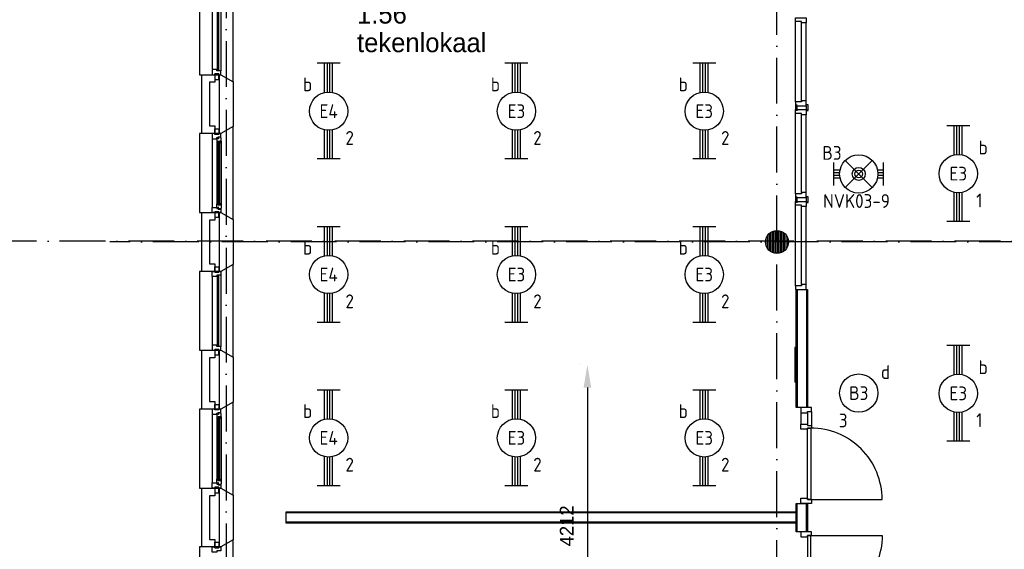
# Model space of a CAD drawing. Header units: millimetres. Extents: x -6587 to 112313, y 244 to 84344.
# Tile 35 of 55: x 65275 to 78146, y 23290 to 30208. Entities that reach past the tile are written whole.
import ezdxf
from ezdxf.enums import TextEntityAlignment as Align

# ---------------------------------------------------------------- set-up
doc = ezdxf.new("R2010")
doc.units = ezdxf.units.MM
doc.header["$LTSCALE"] = 100
doc.linetypes.add('DASHDOT', pattern=[9, 6, -1.5, 0, -1.5])
doc.layers.get('0').update_dxf_attribs({"linetype": 'CONTINUOUS'})
for name, color, linetype in [('AL$7----_STRAMIEN', 1, 'DASHDOT'), ('AL21----_BUITENWAND', 4, 'CONTINUOUS'), ('AL21K---_ISOLATIE', 1, 'CONTINUOUS'), ('AL22----_BINNENWAND', 7, 'CONTINUOUS'), ('AL28----_KONSTRUKTIE', 3, 'CONTINUOUS'), ('AL31----_BUITENKOZ', 7, 'CONTINUOUS'), ('BL$2----', 7, 'CONTINUOUS'), ('BOUW', 8, 'CONTINUOUS'), ('EB63101-_ATTRIB', 2, 'CONTINUOUS'), ('EB63501-_ATTRIB', 2, 'CONTINUOUS'), ('EL63101-_LICHT-ARM', 3, 'CONTINUOUS'), ('EL63501-_NOODVRL-ARM', 3, 'CONTINUOUS')]:
    doc.layers.add(name, color=color, linetype=linetype)
doc.styles.add('1_8', font='iso', dxfattribs={"width": 0.7, "height": 1.8})
doc.styles.add('BURO-018', font='BUROFONT.shx', dxfattribs={"height": 180})
doc.styles.add('BURO-025', font='BUROFONT.shx', dxfattribs={"height": 250})
doc.styles.add('NORATT', font='isocp.shx')
doc.dimstyles.new('CEES', dxfattribs={"dimscale": 100, "dimtxt": 3, "dimasz": 3, "dimexe": 1, "dimexo": 1, "dimgap": 1.5, "dimtad": 0, "dimdec": 0, "dimzin": 0, "dimdsep": 46, "dimtxsty": 'BURO-018', "dimcen": -3, "dimdle": 1.25, "dimclrd": 1, "dimclre": 1, "dimclrt": 1, "dimadec": 0, "dimazin": 0, "dimtfac": 0.75, "dimtdec": 0, "dimtofl": 0, "dimtmove": 0, "dimatfit": 3, "dimfxl": 1, "dimtvp": 1.5, "dimtolj": 1, "dimtzin": 0, "dimarcsym": 0})

# ---------------------------------------------------------------- blocks, each defined once
blk = doc.blocks.new('EJ3T20')
at = {"color": 0}
for p, q in [((-6.25, -1.5), (-6.25, 1.5)), ((-6.25, -1.5), (-6.25, 1.5)), ((6.25, -1.5), (6.25, 1.5)), ((6.25, -1.5), (6.25, 1.5)), ((-6.25, 0.52), (-2.44, 0.52)), ((-6.25, 0.52), (-2.44, 0.52)), ((-6.25, 0.17), (-2.49, 0.17)), ((-6.25, 0.17), (-2.49, 0.17)), ((2.44, 0.52), (6.25, 0.52)), ((2.44, 0.52), (6.25, 0.52)), ((2.49, 0.17), (6.25, 0.17)), ((2.49, 0.17), (6.25, 0.17)), ((-6.25, -0.17), (-2.49, -0.17)), ((-6.25, -0.17), (-2.49, -0.17)), ((-6.25, -0.52), (-2.44, -0.52)), ((-6.25, -0.52), (-2.44, -0.52)), ((2.44, -0.52), (6.25, -0.52)), ((2.44, -0.52), (6.25, -0.52)), ((2.49, -0.17), (6.25, -0.17)), ((2.49, -0.17), (6.25, -0.17))]:
    blk.add_line(p, q, dxfattribs=at)
blk.add_circle((0, 0), 2.5, dxfattribs=at)
blk.add_circle((0, 0), 2.5, dxfattribs=at)
at = {"style": 'NORATT', "flags": 9}
blk.add_attdef('GELIJK', text='', height=1.8, dxfattribs=at).set_placement((3.5, 5), align=Align.MIDDLE_CENTER)
at = {"color": 6}
for tag, style, flags, p in [('SCHAK', 'NORATT', 8, (3.5, 2.75)), ('SCHAK', '1_8', 8, (3.5, 2.75)), ('A_CODE', 'NORATT', 8, (0, 0)), ('A_CODE', '1_8', 8, (0, 0)), ('GROEP', 'NORATT', 8, (-3.5, -2.75)), ('GROEP', '1_8', 8, (-3.5, -2.75)), ('KAST', 'NORATT', 9, (3.5, -2.75)), ('KAST', '1_8', 9, (3.5, -2.75))]:
    blk.add_attdef(tag, text='', height=1.8, dxfattribs=dict(at, style=style, flags=flags)).set_placement(p, align=Align.MIDDLE)
blk = doc.blocks.new('ES3G00')
blk.add_circle((0, 0), 2.5)
at = {"color": 6, "style": '1_8'}
for tag, flags, p in [('SCHAK', 8, (3.5, 2.75)), ('A_CODE', 8, (0, 0)), ('GROEP', 8, (-3.5, -2.75)), ('KAST', 9, (3.5, -2.75))]:
    blk.add_attdef(tag, text='', height=1.8, dxfattribs=dict(at, flags=flags)).set_placement(p, align=Align.MIDDLE)
blk = doc.blocks.new('EJ3T01')
at = {"color": 0}
for p, q in [((-3.25, -1.5), (-3.25, 1.5)), ((-1.77, 1.77), (1.77, -1.77)), ((1.77, 1.77), (-1.77, -1.77)), ((3.25, -1.5), (3.25, 1.5)), ((-3.25, 0.52), (-2.44, 0.52)), ((-3.25, 0.17), (-2.49, 0.17)), ((2.44, 0.52), (3.25, 0.52)), ((2.49, 0.17), (3.25, 0.17)), ((-3.25, -0.17), (-2.49, -0.17)), ((-3.25, -0.52), (-2.44, -0.52)), ((2.44, -0.52), (3.25, -0.52)), ((2.49, -0.17), (3.25, -0.17))]:
    blk.add_line(p, q, dxfattribs=at)
at = {"color": 6}
blk.add_lwpolyline([(1.77, -1.77), (1.75, -1.75)], dxfattribs=at)
at = {"color": 0}
for radius in [2.5, 0.85, 0.5]:
    blk.add_circle((0, 0), radius, dxfattribs=at)
at = {"style": '1_8'}
for tag, flags, p in [('GELIJK', 9, (3.5, 5)), ('A_CODE', 8, (-3.5, 2.75)), ('SCHAK', 8, (3.5, 2.75)), ('GROEP', 8, (-3.5, -2.75)), ('KAST', 9, (3.5, -2.75))]:
    blk.add_attdef(tag, text='', height=1.8, dxfattribs=dict(at, flags=flags)).set_placement(p, align=Align.MIDDLE_CENTER)
blk = doc.blocks.new('*D45')
at = {"layer": 'BL$2----', "color": 1, "lineweight": -2, "transparency": 16777216}
for p, q in [((72596, 25702), (72596, 25702)), ((72696, 25402), (72696, 21790)), ((72596, 21490), (72596, 21490))]:
    blk.add_line(p, q, dxfattribs=at)
at = {"layer": 'BL$2----', "color": 1, "transparency": 16777216}
for points in [[(72646, 25402), (72746, 25402), (72696, 25702)], [(72646, 21790), (72746, 21790), (72696, 21490)]]:
    blk.add_solid(points, dxfattribs=at)
at = {"layer": 'BL$2----', "color": 1, "transparency": 16777216, "insert": (72426, 23596), "char_height": 180, "attachment_point": 5, "rotation": 90, "style": 'BURO-018'}
blk.add_mtext('\\A1;4212', dxfattribs=at)

msp = doc.modelspace()

# ---------------------------------------------------------------- hatches: boundary and pattern name
at = {"layer": 'AL28----_KONSTRUKTIE'}
h = msp.add_hatch(dxfattribs=at)
h.set_pattern_fill('GEWPBET', color=8, scale=100, angle=90, style=0)
h.set_pattern_definition([(90, (75174.838, 27304.99), (-20, 1e-15), [])])
edge = h.paths.add_edge_path()
edge.add_arc((75174.8, 27305), 150, 0, 360)

# ---------------------------------------------------------------- linework, layer by layer
at = {"color": 3, "linetype": 'Continuous'}
for p, q in [((75424.8, 25926.4), (75409.8, 25926.4)), ((75409.8, 25926.4), (75409.8, 25474.9)), ((75424.8, 25474.7), (75409.8, 25474.7))]:
    msp.add_line(p, q, dxfattribs=at)
at = {"layer": 'AL$7----_STRAMIEN', "color": 1}
for p, q in [((67974.8, 76734.4), (67974.8, 7566.2)), ((75174.8, 7509.2), (75174.8, 54196.6)), ((94298.3, 27314.6), (16060, 27314.6)), ((85619.2, 27305), (66451.1, 27305))]:
    msp.add_line(p, q, dxfattribs=at)
at = {"layer": 'AL21----_BUITENWAND', "color": 8}
for p, q in [((67654.8, 28720), (67654.8, 29490)), ((67654.8, 29490), (67823.8, 29490)), ((67823.8, 29490), (67823.8, 29390)), ((67823.8, 29390), (67754.8, 29390)), ((67754.8, 29390), (67754.8, 28820))]:
    msp.add_line(p, q, dxfattribs=at)
at = {"layer": 'AL21K---_ISOLATIE', "color": 8, "linetype": 'Continuous'}
msp.add_line((67884.8, 28820), (67884.8, 29390), dxfattribs=at)
at = {"layer": 'AL22----_BINNENWAND', "color": 8}
for p, q in [((75424.8, 25141.1), (75424.8, 26683.1)), ((75574.8, 26683.1), (75574.8, 25141.1))]:
    msp.add_line(p, q, dxfattribs=at)
at = {"layer": 'AL22----_BINNENWAND', "color": 8, "linetype": 'Continuous'}
for p, q in [((75439.8, 26683.1), (75439.8, 25141.1)), ((75559.8, 26683.1), (75559.8, 25141.1))]:
    msp.add_line(p, q, dxfattribs=at)
at = {"layer": 'AL22----_BINNENWAND', "color": 8}
msp.add_lwpolyline([(75424.8, 23630), (68757.6, 23630), (68757.6, 23780), (75424.8, 23780)], close=True, dxfattribs=at)
at = {"layer": 'AL22----_BINNENWAND', "color": 8, "linetype": 'Continuous'}
for points in [[(75424.8, 23765), (68757.6, 23765)], [(75424.8, 23645), (68757.6, 23645)]]:
    msp.add_lwpolyline(points, dxfattribs=at)
at = {"layer": 'AL28----_KONSTRUKTIE', "color": 8}
for p, q in [((67884.8, 29490), (67904.8, 29490)), ((67884.8, 28720), (67884.8, 29490)), ((67904.8, 29490), (68064.8, 29397.6)), ((68064.8, 29397.6), (68064.8, 28812.4)), ((67823.8, 28720), (67654.8, 28720)), ((67754.8, 28820), (67823.8, 28820)), ((67823.8, 28820), (67823.8, 28720)), ((67904.8, 28720), (67884.8, 28720)), ((68064.8, 28812.4), (67904.8, 28720)), ((67654.8, 26920), (67654.8, 27690)), ((67654.8, 27690), (67823.8, 27690)), ((67823.8, 27690), (67823.8, 27590)), ((67884.8, 27690), (67904.8, 27690)), ((67884.8, 26920), (67884.8, 27690)), ((67904.8, 27690), (68064.8, 27597.6)), ((67823.8, 27590), (67754.8, 27590)), ((67754.8, 27590), (67754.8, 27020)), ((67884.8, 27020), (67884.8, 27590)), ((68064.8, 27597.6), (68064.8, 27012.4)), ((67823.8, 26920), (67654.8, 26920)), ((67754.8, 27020), (67823.8, 27020)), ((67823.8, 27020), (67823.8, 26920)), ((67904.8, 26920), (67884.8, 26920)), ((68064.8, 27012.4), (67904.8, 26920)), ((75424.8, 26683.1), (75574.8, 26683.1)), ((67654.8, 25120), (67654.8, 25890)), ((67654.8, 25890), (67823.8, 25890)), ((67823.8, 25890), (67823.8, 25790)), ((67884.8, 25890), (67904.8, 25890)), ((67884.8, 25120), (67884.8, 25890)), ((67904.8, 25890), (68064.8, 25797.6)), ((67823.8, 25790), (67754.8, 25790)), ((67754.8, 25790), (67754.8, 25220)), ((67884.8, 25220), (67884.8, 25790)), ((68064.8, 25797.6), (68064.8, 25212.4)), ((67823.8, 25120), (67654.8, 25120)), ((67754.8, 25220), (67823.8, 25220)), ((67823.8, 25220), (67823.8, 25120)), ((67904.8, 25120), (67884.8, 25120)), ((68064.8, 25212.4), (67904.8, 25120)), ((75574.8, 25141.1), (75424.8, 25141.1)), ((67654.8, 23320), (67654.8, 24090)), ((67654.8, 24090), (67823.8, 24090)), ((67823.8, 24090), (67823.8, 23990)), ((67884.8, 24090), (67904.8, 24090)), ((67884.8, 23320), (67884.8, 24090)), ((67904.8, 24090), (68064.8, 23997.6)), ((67823.8, 23990), (67754.8, 23990)), ((67754.8, 23990), (67754.8, 23420)), ((67884.8, 23420), (67884.8, 23990)), ((68064.8, 23997.6), (68064.8, 23412.4)), ((75424.8, 23520), (75424.8, 23890)), ((75424.8, 23890), (75574.8, 23890)), ((75439.8, 23520), (75439.8, 23890)), ((75559.8, 23520), (75559.8, 23890)), ((75574.8, 23890), (75574.8, 23520)), ((75574.8, 23520), (75424.8, 23520)), ((67823.8, 23320), (67654.8, 23320)), ((67754.8, 23420), (67823.8, 23420)), ((67823.8, 23420), (67823.8, 23320)), ((67904.8, 23320), (67884.8, 23320)), ((68064.8, 23412.4), (67904.8, 23320))]:
    msp.add_line(p, q, dxfattribs=at)
for points in [[(75417.8, 30233.1), (75556.8, 30233.1), (75556.8, 30166.1), (75493.8, 30166.1), (75493.8, 30183.1), (75417.8, 30183.1), (75417.8, 30233.1)], [(75417.8, 29133.1), (75417.8, 30183.1)], [(75493.8, 29150.1), (75493.8, 30166.1)], [(75556.8, 29150.1), (75556.8, 30166.1)], [(75417.8, 29083.1), (75556.8, 29083.1), (75556.8, 29150.1), (75493.8, 29150.1), (75493.8, 29133.1), (75417.8, 29133.1), (75417.8, 29083.1)], [(75437.3, 29033.1), (75437.3, 29020.6), (75419.3, 29020.6), (75419.3, 29083.1), (75419.3, 29095.6), (75437.3, 29095.6)], [(75562.3, 29033.1), (75562.3, 29020.6), (75580.3, 29020.6), (75580.3, 29083.1), (75580.3, 29095.6), (75562.3, 29095.6)], [(75417.8, 29033.1), (75556.8, 29033.1), (75556.8, 28966.1), (75493.8, 28966.1), (75493.8, 28983.1), (75417.8, 28983.1), (75417.8, 29033.1)], [(75417.8, 27933.1), (75417.8, 28983.1)], [(75442.8, 29033.1), (75437.3, 29033.1), (75437.3, 29083.1), (75442.8, 29083.1)], [(75493.8, 27950.1), (75493.8, 28966.1)], [(75556.8, 29033.1), (75562.3, 29033.1), (75562.3, 29083.1), (75556.8, 29083.1)], [(75556.8, 27950.1), (75556.8, 28966.1)], [(67790.8, 28653), (67790.8, 27757)], [(67853.8, 28605.9), (67853.8, 27804.1)], [(67907.8, 28620.8), (67907.8, 27789.2)], [(75417.8, 27883.5), (75556.8, 27883.5), (75556.8, 27950.5), (75493.8, 27950.5), (75493.8, 27933.5), (75417.8, 27933.5), (75417.8, 27883.5)], [(75417.8, 27833.5), (75556.8, 27833.5), (75556.8, 27766.5), (75493.8, 27766.5), (75493.8, 27783.5), (75417.8, 27783.5), (75417.8, 27833.5)], [(75437.3, 27833.5), (75437.3, 27821), (75419.3, 27821), (75419.3, 27883.5), (75419.3, 27896), (75437.3, 27896)], [(75442.8, 27833.5), (75437.3, 27833.5), (75437.3, 27883.5), (75442.8, 27883.5)], [(75556.8, 27833.5), (75562.3, 27833.5), (75562.3, 27883.5), (75556.8, 27883.5)], [(75562.3, 27833.5), (75562.3, 27821), (75580.3, 27821), (75580.3, 27883.5), (75580.3, 27896), (75562.3, 27896)], [(75417.8, 26733.1), (75417.8, 27783.1)], [(75493.8, 26750.1), (75493.8, 27766.1)], [(75556.8, 26750.1), (75556.8, 27766.1)], [(67790.8, 26853), (67790.8, 25957)], [(67904.8, 26870), (67904.8, 25940)], [(75417.8, 26683.1), (75556.8, 26683.1), (75556.8, 26750.1), (75493.8, 26750.1), (75493.8, 26733.1), (75417.8, 26733.1), (75417.8, 26683.1)], [(67790.8, 25053), (67790.8, 24157)], [(67853.8, 25005.9), (67853.8, 24204.1)], [(67907.8, 25020.8), (67907.8, 24189.2)], [(75487.3, 25074.1), (75487.3, 24924.1)], [(75575.3, 25074.1), (75575.3, 24924.1)], [(75626.3, 25091.1), (75626.3, 24907.1)], [(75626.3, 24907.1), (75626.3, 24874.1), (75575.3, 24874.1), (75575.3, 24857.1), (75487.3, 24857.1), (75487.3, 24924.1), (75575.3, 24924.1), (75575.3, 24907.1), (75626.3, 24907.1), (75626.3, 24874.1)]]:
    msp.add_lwpolyline(points, dxfattribs=at)
for points in [[(67904.8, 27690), (68064.8, 27597.6), (68064.8, 28812.4), (67904.8, 28720), (67624.8, 28720), (67624.8, 27690)], [(67904.8, 28720), (67879.8, 28720), (67879.8, 28710), (67823.8, 28710), (67823.8, 28720), (67790.8, 28720), (67790.8, 28653), (67853.8, 28653), (67853.8, 28670), (67868.8, 28670), (67868.8, 28676), (67904.8, 28676)], [(67879.8, 28710), (67823.8, 28710), (67823.8, 28781), (67879.8, 28781)], [(67907.8, 28663.3), (67903.6, 28665.7), (67903.6, 28672.8), (67873.8, 28672.8), (67873.8, 28650.3), (67868.8, 28650.3), (67868.8, 28658.3), (67853.8, 28658.3), (67853.8, 28653), (67853.8, 28605.9), (67866.8, 28603.8), (67866.8, 28620.8), (67907.8, 28620.8)], [(67889.8, 28618.8), (67868.8, 28618.8), (67868.8, 27791.2), (67889.8, 27791.2)], [(67905.5, 28620.8), (67892, 28620.8), (67892, 28603.8), (67905.5, 28603.8)], [(67907.8, 27746.7), (67903.6, 27744.2), (67903.6, 27737.2), (67873.8, 27737.2), (67873.8, 27759.7), (67868.8, 27759.7), (67868.8, 27751.7), (67853.8, 27751.7), (67853.8, 27757), (67853.8, 27804.1), (67866.8, 27806.2), (67866.8, 27789.2), (67907.8, 27789.2)], [(67905.5, 27789.2), (67892, 27789.2), (67892, 27806.2), (67905.5, 27806.2)], [(67904.8, 27690), (67879.8, 27690), (67879.8, 27700), (67823.8, 27700), (67823.8, 27690), (67790.8, 27690), (67790.8, 27757), (67853.8, 27757), (67853.8, 27740), (67868.8, 27740), (67868.8, 27734), (67904.8, 27734)], [(67879.8, 27700), (67823.8, 27700), (67823.8, 27629), (67879.8, 27629)], [(67904.8, 25890), (68064.8, 25797.6), (68064.8, 27012.4), (67904.8, 26920), (67624.8, 26920), (67624.8, 25890)], [(67904.8, 26870), (67904.8, 26870), (67853.8, 26870), (67853.8, 26853), (67790.8, 26853), (67790.8, 26853), (67790.8, 26853), (67790.8, 26853), (67790.8, 26853), (67790.8, 26920), (67823.8, 26920), (67823.8, 26910), (67879.8, 26910), (67879.8, 26920), (67879.8, 26920), (67904.8, 26920)], [(67879.8, 26910), (67823.8, 26910), (67823.8, 26981), (67879.8, 26981)], [(67878.8, 26865), (67857.8, 26865), (67857.8, 25945), (67878.8, 25945)], [(67904.8, 25940), (67904.8, 25940), (67853.8, 25940), (67853.8, 25957), (67790.8, 25957), (67790.8, 25957), (67790.8, 25957), (67790.8, 25957), (67790.8, 25957), (67790.8, 25890), (67823.8, 25890), (67823.8, 25900), (67879.8, 25900), (67879.8, 25890), (67879.8, 25890), (67904.8, 25890)], [(67879.8, 25900), (67823.8, 25900), (67823.8, 25829), (67879.8, 25829)], [(67904.8, 24090), (68064.8, 23997.6), (68064.8, 25212.4), (67904.8, 25120), (67624.8, 25120), (67624.8, 24090)], [(67904.8, 25120), (67879.8, 25120), (67879.8, 25110), (67823.8, 25110), (67823.8, 25120), (67790.8, 25120), (67790.8, 25053), (67853.8, 25053), (67853.8, 25070), (67868.8, 25070), (67868.8, 25076), (67904.8, 25076)], [(67879.8, 25110), (67823.8, 25110), (67823.8, 25181), (67879.8, 25181)], [(75575.3, 25074.1), (75575.3, 25091.1), (75626.3, 25091.1), (75626.3, 25141.1), (75487.3, 25141.1), (75487.3, 25074.1)], [(67907.8, 25063.3), (67903.6, 25065.7), (67903.6, 25072.8), (67873.8, 25072.8), (67873.8, 25050.3), (67868.8, 25050.3), (67868.8, 25058.3), (67853.8, 25058.3), (67853.8, 25053), (67853.8, 25005.9), (67866.8, 25003.8), (67866.8, 25020.8), (67907.8, 25020.8)], [(67889.8, 25018.8), (67868.8, 25018.8), (67868.8, 24191.2), (67889.8, 24191.2)], [(67905.5, 25020.8), (67892, 25020.8), (67892, 25003.8), (67905.5, 25003.8)], [(75575.3, 24874.1), (75615.3, 24874.1), (75615.3, 23940.1), (75575.3, 23940.1)], [(67907.8, 24146.7), (67903.6, 24144.2), (67903.6, 24137.2), (67873.8, 24137.2), (67873.8, 24159.7), (67868.8, 24159.7), (67868.8, 24151.7), (67853.8, 24151.7), (67853.8, 24157), (67853.8, 24204.1), (67866.8, 24206.2), (67866.8, 24189.2), (67907.8, 24189.2)], [(67905.5, 24189.2), (67892, 24189.2), (67892, 24206.2), (67905.5, 24206.2)], [(67904.8, 24090), (67879.8, 24090), (67879.8, 24100), (67823.8, 24100), (67823.8, 24090), (67790.8, 24090), (67790.8, 24157), (67853.8, 24157), (67853.8, 24140), (67868.8, 24140), (67868.8, 24134), (67904.8, 24134)], [(67879.8, 24100), (67823.8, 24100), (67823.8, 24029), (67879.8, 24029)], [(75575.3, 23957.1), (75575.3, 23940.1), (75626.3, 23940.1), (75626.3, 23890.1), (75487.3, 23890.1), (75487.3, 23957.1)], [(75575.3, 23452.9), (75575.3, 23469.9), (75626.3, 23469.9), (75626.3, 23519.9), (75487.3, 23519.9), (75487.3, 23452.9)], [(75575.3, 22535.9), (75615.3, 22535.9), (75615.3, 23469.9), (75575.3, 23469.9)], [(67904.8, 22290), (68064.8, 22197.6), (68064.8, 23412.4), (67904.8, 23320), (67624.8, 23320), (67624.8, 22290)], [(67904.8, 23270), (67904.8, 23270), (67853.8, 23270), (67853.8, 23253), (67790.8, 23253), (67790.8, 23253), (67790.8, 23253), (67790.8, 23253), (67790.8, 23253), (67790.8, 23320), (67823.8, 23320), (67823.8, 23310), (67879.8, 23310), (67879.8, 23320), (67879.8, 23320), (67904.8, 23320)], [(67879.8, 23310), (67823.8, 23310), (67823.8, 23381), (67879.8, 23381)]]:
    msp.add_lwpolyline(points, close=True, dxfattribs=at)
for points in [[(75615.3, 23940.1), (76549.3, 23940.1, 0.4142136), (75615.3, 24874.1, 0.4142136)], [(75615.3, 23469.9), (76549.3, 23469.9, -0.4142136), (75615.3, 22535.9, -0.4142136)]]:
    msp.add_lwpolyline(points, format="xyb", dxfattribs=at)
msp.add_circle((75174.8, 27305), 150, dxfattribs=at)
at = {"layer": 'AL31----_BUITENKOZ', "color": 8}
for p, q in [((67790.8, 30453), (67790.8, 29557)), ((67904.8, 30470), (67904.8, 29540)), ((67879.8, 29500), (67823.8, 29500)), ((67823.8, 29500), (67823.8, 29429)), ((67879.8, 29429), (67879.8, 29500)), ((67823.8, 29429), (67879.8, 29429))]:
    msp.add_line(p, q, dxfattribs=at)
at = {"layer": 'AL31----_BUITENKOZ', "color": 8, "linetype": 'Continuous'}
for p, q in [((67857.8, 30465), (67857.8, 29545)), ((67878.8, 29545), (67878.8, 30465)), ((67853.8, 29557), (67790.8, 29557)), ((67790.8, 29557), (67790.8, 29557)), ((67790.8, 29557), (67790.8, 29557)), ((67790.8, 29557), (67790.8, 29557)), ((67790.8, 29557), (67790.8, 29557)), ((67790.8, 29557), (67790.8, 29490)), ((67790.8, 29490), (67823.8, 29490)), ((67823.8, 29490), (67823.8, 29500)), ((67823.8, 29500), (67879.8, 29500)), ((67853.8, 29540), (67853.8, 29557)), ((67904.8, 29540), (67853.8, 29540)), ((67857.8, 29545), (67878.8, 29545)), ((67879.8, 29500), (67879.8, 29490)), ((67879.8, 29490), (67879.8, 29490)), ((67879.8, 29490), (67904.8, 29490)), ((67904.8, 29540), (67904.8, 29540)), ((67904.8, 29490), (67904.8, 29540))]:
    msp.add_line(p, q, dxfattribs=at)
at = {"layer": 'AL31----_BUITENKOZ', "color": 8}
msp.add_lwpolyline([(67904.8, 29490), (68064.8, 29397.6), (68064.8, 30612.4), (67904.8, 30520), (67624.8, 30520), (67624.8, 29490)], close=True, dxfattribs=at)

# ---------------------------------------------------------------- block references
at = {"layer": 'EL63101-_LICHT-ARM'}
ref = msp.add_blockref('EJ3T20', (69313.6, 29013.5, 3500), dxfattribs=dict(at, xscale=100, yscale=100, zscale=100, rotation=90))
ref.add_attrib('A_CODE', 'E4', dxfattribs={"layer": 'EB63101-_ATTRIB', "color": 1, "height": 180, "style": '1_8', "flags": 8}).set_placement((69313.6, 29013.5, 3500), align=Align.MIDDLE)
ref.add_attrib('GROEP', '2', dxfattribs={"layer": 'EB63101-_ATTRIB', "color": 1, "height": 180, "style": '1_8', "flags": 8}).set_placement((69588.6, 28663.5, 3500), align=Align.MIDDLE)
ref.add_attrib('SCHAK', 'b', dxfattribs={"layer": 'EB63101-_ATTRIB', "color": 1, "height": 180, "style": '1_8', "flags": 8}).set_placement((69038.6, 29363.5, 3500), align=Align.MIDDLE)
ref = msp.add_blockref('EJ3T20', (71768.6, 29013.5, 3500), dxfattribs=dict(at, xscale=100, yscale=100, zscale=100, rotation=90))
ref.add_attrib('A_CODE', 'E3', dxfattribs={"layer": 'EB63101-_ATTRIB', "color": 1, "height": 180, "style": '1_8', "flags": 8}).set_placement((71768.6, 29013.5, 3500), align=Align.MIDDLE)
ref.add_attrib('GROEP', '2', dxfattribs={"layer": 'EB63101-_ATTRIB', "color": 1, "height": 180, "style": '1_8', "flags": 8}).set_placement((72043.6, 28663.5, 3500), align=Align.MIDDLE)
ref.add_attrib('SCHAK', 'b', dxfattribs={"layer": 'EB63101-_ATTRIB', "color": 1, "height": 180, "style": '1_8', "flags": 8}).set_placement((71493.6, 29363.5, 3500), align=Align.MIDDLE)
ref = msp.add_blockref('EJ3T20', (74223.6, 29013.5, 3500), dxfattribs=dict(at, xscale=100, yscale=100, zscale=100, rotation=90))
ref.add_attrib('A_CODE', 'E3', dxfattribs={"layer": 'EB63101-_ATTRIB', "color": 1, "height": 180, "style": '1_8', "flags": 8}).set_placement((74223.6, 29013.5, 3500), align=Align.MIDDLE)
ref.add_attrib('GROEP', '2', dxfattribs={"layer": 'EB63101-_ATTRIB', "color": 1, "height": 180, "style": '1_8', "flags": 8}).set_placement((74498.6, 28663.5, 3500), align=Align.MIDDLE)
ref.add_attrib('SCHAK', 'b', dxfattribs={"layer": 'EB63101-_ATTRIB', "color": 1, "height": 180, "style": '1_8', "flags": 8}).set_placement((73948.6, 29363.5, 3500), align=Align.MIDDLE)
ref = msp.add_blockref('EJ3T20', (77544.6, 28197.4, 3500), dxfattribs=dict(at, xscale=100, yscale=100, zscale=100, rotation=90))
ref.add_attrib('A_CODE', 'E3', dxfattribs={"layer": 'EB63101-_ATTRIB', "color": 1, "height": 180, "style": '1_8', "flags": 8}).set_placement((77544.6, 28197.4, 3500), align=Align.MIDDLE)
ref.add_attrib('GROEP', '1', dxfattribs={"layer": 'EB63101-_ATTRIB', "color": 1, "height": 180, "style": '1_8', "flags": 8}).set_placement((77819.6, 27847.4, 3500), align=Align.MIDDLE)
ref.add_attrib('SCHAK', 'b', dxfattribs={"layer": 'EB63101-_ATTRIB', "color": 1, "height": 180, "style": '1_8', "flags": 8}).set_placement((77869.6, 28538.9, 3500), align=Align.MIDDLE)
ref = msp.add_blockref('EJ3T20', (69313.6, 26879.5, 3500), dxfattribs=dict(at, xscale=100, yscale=100, zscale=100, rotation=90))
ref.add_attrib('A_CODE', 'E4', dxfattribs={"layer": 'EB63101-_ATTRIB', "color": 1, "height": 180, "style": '1_8', "flags": 8}).set_placement((69313.6, 26879.5, 3500), align=Align.MIDDLE)
ref.add_attrib('GROEP', '2', dxfattribs={"layer": 'EB63101-_ATTRIB', "color": 1, "height": 180, "style": '1_8', "flags": 8}).set_placement((69588.6, 26529.5, 3500), align=Align.MIDDLE)
ref.add_attrib('SCHAK', 'b', dxfattribs={"layer": 'EB63101-_ATTRIB', "color": 1, "height": 180, "style": '1_8', "flags": 8}).set_placement((69038.6, 27229.5, 3500), align=Align.MIDDLE)
ref = msp.add_blockref('EJ3T20', (71768.6, 26879.5, 3500), dxfattribs=dict(at, xscale=100, yscale=100, zscale=100, rotation=90))
ref.add_attrib('A_CODE', 'E3', dxfattribs={"layer": 'EB63101-_ATTRIB', "color": 1, "height": 180, "style": '1_8', "flags": 8}).set_placement((71768.6, 26879.5, 3500), align=Align.MIDDLE)
ref.add_attrib('GROEP', '2', dxfattribs={"layer": 'EB63101-_ATTRIB', "color": 1, "height": 180, "style": '1_8', "flags": 8}).set_placement((72043.6, 26529.5, 3500), align=Align.MIDDLE)
ref.add_attrib('SCHAK', 'b', dxfattribs={"layer": 'EB63101-_ATTRIB', "color": 1, "height": 180, "style": '1_8', "flags": 8}).set_placement((71493.6, 27229.5, 3500), align=Align.MIDDLE)
ref = msp.add_blockref('EJ3T20', (74223.6, 26879.5, 3500), dxfattribs=dict(at, xscale=100, yscale=100, zscale=100, rotation=90))
ref.add_attrib('A_CODE', 'E3', dxfattribs={"layer": 'EB63101-_ATTRIB', "color": 1, "height": 180, "style": '1_8', "flags": 8}).set_placement((74223.6, 26879.5, 3500), align=Align.MIDDLE)
ref.add_attrib('GROEP', '2', dxfattribs={"layer": 'EB63101-_ATTRIB', "color": 1, "height": 180, "style": '1_8', "flags": 8}).set_placement((74498.6, 26529.5, 3500), align=Align.MIDDLE)
ref.add_attrib('SCHAK', 'b', dxfattribs={"layer": 'EB63101-_ATTRIB', "color": 1, "height": 180, "style": '1_8', "flags": 8}).set_placement((73948.6, 27229.5, 3500), align=Align.MIDDLE)
ref = msp.add_blockref('EJ3T20', (77544.6, 25326.9, 3500), dxfattribs=dict(at, xscale=100, yscale=100, zscale=100, rotation=90))
ref.add_attrib('A_CODE', 'E3', dxfattribs={"layer": 'EB63101-_ATTRIB', "color": 1, "height": 180, "style": '1_8', "flags": 8}).set_placement((77544.6, 25326.9, 3500), align=Align.MIDDLE)
ref.add_attrib('GROEP', '1', dxfattribs={"layer": 'EB63101-_ATTRIB', "color": 1, "height": 180, "style": '1_8', "flags": 8}).set_placement((77819.6, 24976.9, 3500), align=Align.MIDDLE)
ref.add_attrib('SCHAK', 'b', dxfattribs={"layer": 'EB63101-_ATTRIB', "color": 1, "height": 180, "style": '1_8', "flags": 8}).set_placement((77869.6, 25668.4, 3500), align=Align.MIDDLE)
ref = msp.add_blockref('ES3G00', (76243.4, 25330.4, 3500), dxfattribs=dict(at, xscale=100, yscale=100, zscale=100))
ref.add_attrib('A_CODE', 'B3', dxfattribs={"layer": 'EB63101-_ATTRIB', "color": 1, "height": 180, "style": '1_8', "flags": 8}).set_placement((76243.4, 25330.4, 3500), align=Align.MIDDLE)
ref.add_attrib('GROEP', '3', dxfattribs={"layer": 'EB63101-_ATTRIB', "color": 1, "height": 180, "style": '1_8', "flags": 8}).set_placement((76040, 24973.3, 3500), align=Align.MIDDLE)
ref.add_attrib('SCHAK', 'd', dxfattribs={"layer": 'EB63101-_ATTRIB', "color": 1, "height": 180, "style": '1_8', "flags": 8}).set_placement((76593.4, 25605.4, 3500), align=Align.MIDDLE)
ref = msp.add_blockref('EJ3T20', (69313.6, 24745.5, 3500), dxfattribs=dict(at, xscale=100, yscale=100, zscale=100, rotation=90))
ref.add_attrib('A_CODE', 'E4', dxfattribs={"layer": 'EB63101-_ATTRIB', "color": 1, "height": 180, "style": '1_8', "flags": 8}).set_placement((69313.6, 24745.5, 3500), align=Align.MIDDLE)
ref.add_attrib('GROEP', '2', dxfattribs={"layer": 'EB63101-_ATTRIB', "color": 1, "height": 180, "style": '1_8', "flags": 8}).set_placement((69588.6, 24395.5, 3500), align=Align.MIDDLE)
ref.add_attrib('SCHAK', 'b', dxfattribs={"layer": 'EB63101-_ATTRIB', "color": 1, "height": 180, "style": '1_8', "flags": 8}).set_placement((69038.6, 25095.5, 3500), align=Align.MIDDLE)
ref = msp.add_blockref('EJ3T20', (71768.6, 24745.5, 3500), dxfattribs=dict(at, xscale=100, yscale=100, zscale=100, rotation=90))
ref.add_attrib('A_CODE', 'E3', dxfattribs={"layer": 'EB63101-_ATTRIB', "color": 1, "height": 180, "style": '1_8', "flags": 8}).set_placement((71768.6, 24745.5, 3500), align=Align.MIDDLE)
ref.add_attrib('GROEP', '2', dxfattribs={"layer": 'EB63101-_ATTRIB', "color": 1, "height": 180, "style": '1_8', "flags": 8}).set_placement((72043.6, 24395.5, 3500), align=Align.MIDDLE)
ref.add_attrib('SCHAK', 'b', dxfattribs={"layer": 'EB63101-_ATTRIB', "color": 1, "height": 180, "style": '1_8', "flags": 8}).set_placement((71493.6, 25095.5, 3500), align=Align.MIDDLE)
ref = msp.add_blockref('EJ3T20', (74223.6, 24745.5, 3500), dxfattribs=dict(at, xscale=100, yscale=100, zscale=100, rotation=90))
ref.add_attrib('A_CODE', 'E3', dxfattribs={"layer": 'EB63101-_ATTRIB', "color": 1, "height": 180, "style": '1_8', "flags": 8}).set_placement((74223.6, 24745.5, 3500), align=Align.MIDDLE)
ref.add_attrib('GROEP', '2', dxfattribs={"layer": 'EB63101-_ATTRIB', "color": 1, "height": 180, "style": '1_8', "flags": 8}).set_placement((74498.6, 24395.5, 3500), align=Align.MIDDLE)
ref.add_attrib('SCHAK', 'b', dxfattribs={"layer": 'EB63101-_ATTRIB', "color": 1, "height": 180, "style": '1_8', "flags": 8}).set_placement((73948.6, 25095.5, 3500), align=Align.MIDDLE)
at = {"layer": 'EL63501-_NOODVRL-ARM'}
ref = msp.add_blockref('EJ3T01', (76243.4, 28193, 3500), dxfattribs=dict(at, xscale=100, yscale=100, zscale=100))
ref.add_attrib('A_CODE', 'B3', dxfattribs={"layer": 'EB63501-_ATTRIB', "color": 1, "height": 180, "style": '1_8', "flags": 8}).set_placement((75893.4, 28468, 3500), align=Align.MIDDLE_CENTER)
ref.add_attrib('GROEP', 'NVK03-9', dxfattribs={"layer": 'EB63501-_ATTRIB', "color": 1, "height": 180, "style": '1_8', "flags": 8}).set_placement((76214.3, 27839.5, 3500), align=Align.MIDDLE_CENTER)

# ---------------------------------------------------------------- texts
at = {"layer": 'BOUW', "style": 'BURO-025'}
for s, p in [('1.56', (69685, 30157.2)), ('tekenlokaal', (69685, 29784.1))]:
    msp.add_text(s, height=250, dxfattribs=at).set_placement(p)

# ---------------------------------------------------------------- dimensions: what is measured, and where the dimension line sits
at = {"layer": 'BL$2----'}
dim = msp.add_linear_dim(base=(72695.9, 21490), p1=(72696.3, 25701.7), p2=(72696.3, 21490), angle=90, dimstyle='CEES', dxfattribs=at)
dim.commit()
dim.dimension.update_dxf_attribs({"geometry": '*D45', "text_midpoint": (72425.9, 23595.8)})

doc.saveas('drawing.dxf')
